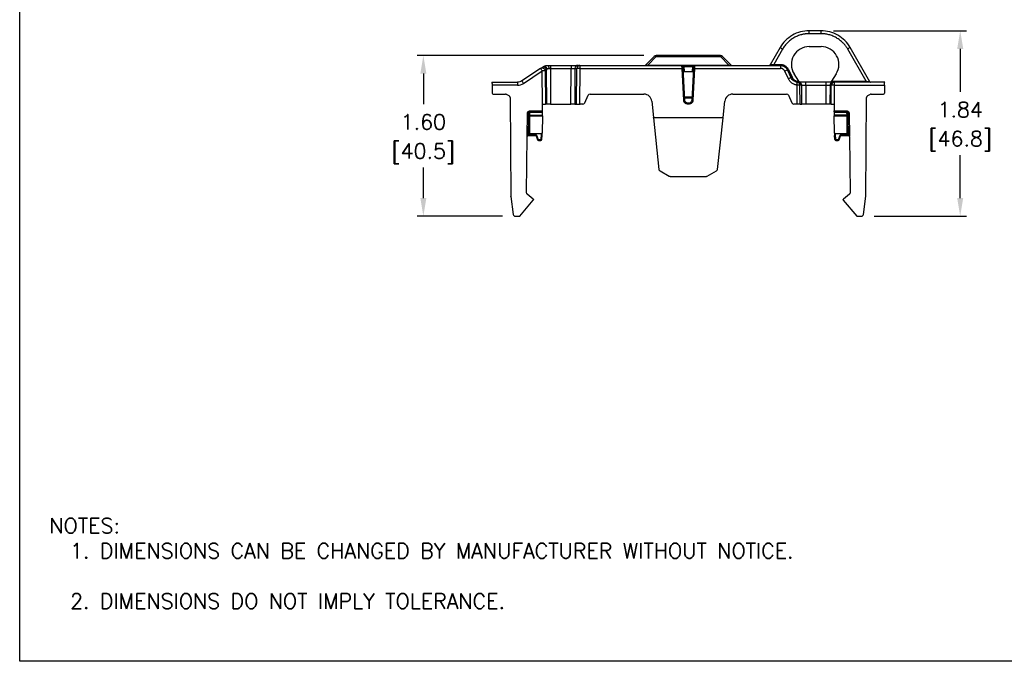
# Model space of a CAD drawing. Extents: x 897.4 to 914.4, y -8.5 to 2.5.
# Tile 1 of 15: x 897.4 to 907.2, y -8.5 to -2.2. Entities that reach past the tile are written whole.
import ezdxf

# ---------------------------------------------------------------- set-up
doc = ezdxf.new("R2010")
doc.units = 0
doc.header["$LTSCALE"] = 4
doc.header["$MEASUREMENT"] = 0
doc.layers.get('0').update_dxf_attribs({"linetype": 'CONTINUOUS'})
doc.layers.get('DEFPOINTS').update_dxf_attribs({"linetype": 'CONTINUOUS'})
doc.layers.add('DIMENSIONS', color=140, linetype='CONTINUOUS')
doc.layers.add('TEXT', color=140, linetype='CONTINUOUS')
doc.styles.add('ROMANS', font='romans.shx')
doc.styles.get("Standard").update_dxf_attribs({"font": 'romans.shx'})
doc.dimstyles.get("Standard").update_dxf_attribs({"dimtxt": 0.15, "dimasz": 0.18, "dimexe": 0.0625, "dimexo": 0.125, "dimgap": 0.0625, "dimtad": 0, "dimtih": 1, "dimtoh": 1, "dimzin": 0, "dimdsep": 46, "dimtxsty": 'Standard', "dimcen": 0, "dimadec": 0, "dimazin": 0, "dimtfac": 1, "dimtofl": 0, "dimtmove": 0, "dimatfit": 3, "dimfxl": 1, "dimtolj": 1, "dimtzin": 0, "dimarcsym": 0})

# ---------------------------------------------------------------- blocks, each defined once
blk = doc.blocks.new('*D15')
at = {"layer": 'DEFPOINTS', "color": 0, "transparency": 16777216}
for p in [(905.3706, -2.2673), (906.7528, -2.2673), (905.7724, -4.1097)]:
    blk.add_point(p, dxfattribs=at)
at = {"layer": 'DIMENSIONS', "color": 0, "lineweight": -2, "transparency": 16777216}
for p, q in [((905.4956, -2.2673), (906.8153, -2.2673)), ((906.7528, -2.4473), (906.7528, -2.8742)), ((906.7528, -3.9297), (906.7528, -3.5028)), ((905.8974, -4.1097), (906.8153, -4.1097))]:
    blk.add_line(p, q, dxfattribs=at)
at = {"layer": 'DIMENSIONS', "color": 0, "transparency": 16777216}
for points in [[(906.7228, -2.4473), (906.7828, -2.4473), (906.7528, -2.2673)], [(906.7228, -3.9297), (906.7828, -3.9297), (906.7528, -4.1097)]]:
    blk.add_solid(points, dxfattribs=at)
at = {"layer": 'DIMENSIONS', "color": 0, "transparency": 16777216, "char_height": 0.15, "attachment_point": 5}
for s, insert in [('\\A1;1.84', (906.7528, -3.051)), ('\\A1;[46.8]', (906.7528, -3.3653))]:
    blk.add_mtext(s, dxfattribs=dict(at, insert=insert))
blk = doc.blocks.new('*D16')
at = {"layer": 'DEFPOINTS', "color": 0, "transparency": 16777216}
for p in [(903.7332, -2.5134), (901.4194, -4.1097), (902.331, -4.1097)]:
    blk.add_point(p, dxfattribs=at)
at = {"layer": 'DIMENSIONS', "color": 0, "lineweight": -2, "transparency": 16777216}
for p, q in [((903.6082, -2.5134), (901.3569, -2.5134)), ((901.4194, -2.6934), (901.4194, -2.9973)), ((901.4194, -3.9297), (901.4194, -3.6258)), ((902.206, -4.1097), (901.3569, -4.1097))]:
    blk.add_line(p, q, dxfattribs=at)
at = {"layer": 'DIMENSIONS', "color": 0, "transparency": 16777216}
for points in [[(901.3894, -2.6934), (901.4494, -2.6934), (901.4194, -2.5134)], [(901.3894, -3.9297), (901.4494, -3.9297), (901.4194, -4.1097)]]:
    blk.add_solid(points, dxfattribs=at)
at = {"layer": 'DIMENSIONS', "color": 0, "transparency": 16777216, "char_height": 0.15, "attachment_point": 5}
for s, insert in [('\\A1;1.60', (901.4194, -3.174)), ('\\A1;[40.5]', (901.4194, -3.4883))]:
    blk.add_mtext(s, dxfattribs=dict(at, insert=insert))

msp = doc.modelspace()

# ---------------------------------------------------------------- linework, layer by layer
for p, q in [((905.2525, -2.2966), (905.2525, -2.2673)), ((905.3706, -2.2673), (905.2525, -2.2673)), ((905.3706, -2.2966), (905.2525, -2.2966)), ((905.3706, -2.2966), (905.3706, -2.2673)), ((904.9626, -2.4346), (904.8632, -2.6069)), ((905.2525, -2.4251), (905.3706, -2.4251)), ((905.8564, -2.7742), (905.6604, -2.4346)), ((903.7123, -2.522), (903.6254, -2.6089)), ((903.6488, -2.6083), (903.7332, -2.5239)), ((903.7332, -2.5134), (903.7332, -2.5239)), ((904.3702, -2.5134), (903.7332, -2.5134)), ((903.7332, -2.5239), (904.3702, -2.5239)), ((904.3702, -2.5239), (904.3702, -2.5134)), ((904.3702, -2.5239), (904.4545, -2.6083)), ((904.4779, -2.6089), (904.391, -2.522)), ((904.9882, -2.4491), (904.8999, -2.602)), ((905.8197, -2.7694), (905.6348, -2.4491)), ((902.5966, -2.6347), (902.5845, -2.6427)), ((902.6811, -2.6118), (902.6811, -2.6411)), ((902.6811, -2.6118), (902.8868, -2.6118)), ((902.8868, -2.6118), (902.8868, -2.6411)), ((902.9551, -2.6118), (902.9732, -2.6118)), ((902.9732, -2.6118), (902.9732, -2.6411)), ((902.9732, -2.6118), (903.9884, -2.6118)), ((903.6488, -2.6083), (903.6488, -2.6118)), ((903.6488, -2.6083), (904.4545, -2.6083)), ((904.0159, -2.9578), (903.9993, -2.6406)), ((904.0081, -2.6118), (904.0081, -2.6216)), ((904.0081, -2.6118), (904.0952, -2.6118)), ((904.0081, -2.6216), (904.0107, -2.6709)), ((904.0081, -2.6216), (904.0952, -2.6216)), ((904.1041, -2.6406), (904.0874, -2.9578)), ((904.0926, -2.6709), (904.0952, -2.6216)), ((904.0952, -2.6118), (904.0952, -2.6216)), ((904.1149, -2.6118), (904.1149, -2.6127)), ((904.1149, -2.6118), (904.9661, -2.6118)), ((904.4545, -2.6083), (904.4545, -2.6118)), ((904.4811, -2.6111), (904.478, -2.6091)), ((904.8999, -2.602), (904.8999, -2.6118)), ((904.8999, -2.602), (904.9661, -2.602)), ((904.9661, -2.6118), (904.9661, -2.602)), ((904.9661, -2.6118), (904.9661, -2.6411)), ((902.5845, -2.6427), (902.3982, -2.766)), ((902.4145, -2.7904), (902.6008, -2.6671)), ((902.6034, -3.0015), (902.6008, -2.6671)), ((902.6301, -2.6671), (902.6422, -2.6591)), ((902.6301, -2.6671), (902.6327, -2.9957)), ((902.6448, -2.9957), (902.6422, -2.6591)), ((902.6811, -2.6411), (902.6839, -2.9957)), ((902.6811, -2.6411), (902.8868, -2.6411)), ((902.884, -2.9957), (902.8868, -2.6411)), ((902.9258, -2.6411), (902.9231, -2.9957)), ((902.9258, -2.6411), (902.9439, -2.6411)), ((902.9412, -2.9957), (902.9439, -2.6411)), ((902.9732, -2.6411), (902.9705, -2.9957)), ((902.9732, -2.6411), (903.9895, -2.6411)), ((904.0061, -2.9583), (903.9895, -2.6411)), ((904.1022, -2.6767), (904.0012, -2.6767)), ((904.0107, -2.6709), (904.0015, -2.6709)), ((904.0107, -2.6709), (904.0926, -2.6709)), ((904.0926, -2.6709), (904.1019, -2.6709)), ((904.1139, -2.6411), (904.0973, -2.9583)), ((904.1139, -2.6411), (904.9661, -2.6411)), ((905.0463, -2.7459), (905.0107, -2.6695)), ((905.0731, -2.7337), (905.0374, -2.6573)), ((905.0464, -2.6532), (905.082, -2.7296)), ((905.1483, -2.7694), (905.1023, -2.6954)), ((905.5207, -2.6954), (905.4747, -2.7694)), ((902.1011, -2.7791), (902.3547, -2.7791)), ((902.1018, -2.8084), (902.1039, -2.8876)), ((902.3547, -2.8084), (902.1018, -2.8084)), ((902.3547, -2.7791), (902.3547, -2.8084)), ((905.1329, -2.9957), (905.1314, -2.8076)), ((905.1444, -2.7791), (905.1444, -2.7694)), ((905.1444, -2.7694), (905.1483, -2.7694)), ((905.1495, -2.7791), (905.1444, -2.7791)), ((905.1622, -2.9957), (905.1607, -2.8076)), ((905.1788, -2.8084), (905.1737, -2.8084)), ((905.1802, -2.9957), (905.1788, -2.8084)), ((905.2179, -2.8084), (905.2179, -2.7791)), ((905.4209, -2.7791), (905.2179, -2.7791)), ((905.2179, -2.8084), (905.2193, -2.9957)), ((905.2179, -2.8084), (905.4209, -2.8084)), ((905.4195, -2.9957), (905.4209, -2.8084)), ((905.4209, -2.8084), (905.4209, -2.7791)), ((905.46, -2.8084), (905.4585, -2.9957)), ((905.46, -2.8084), (905.4721, -2.8084)), ((905.4707, -2.9957), (905.4721, -2.8084)), ((905.4747, -2.7694), (905.8197, -2.7694)), ((905.5014, -2.7791), (905.4893, -2.7791)), ((905.5014, -2.8084), (905.4999, -3.0015)), ((905.5014, -2.7791), (905.5014, -2.8084)), ((906.0023, -2.7791), (905.5014, -2.7791)), ((905.5014, -2.8084), (906.0015, -2.8084)), ((905.8197, -2.7791), (905.8197, -2.7694)), ((905.865, -2.7791), (905.865, -2.7791)), ((906.0015, -2.8084), (905.9995, -2.8876)), ((902.1137, -2.8972), (902.2368, -2.8972)), ((902.2709, -2.9139), (902.2466, -2.8999)), ((902.2807, -2.9308), (902.2893, -3.9111)), ((903.022, -2.9843), (903.0573, -2.9086)), ((903.0751, -2.8972), (903.6109, -2.8972)), ((904.0142, -2.925), (904.0892, -2.925)), ((904.4924, -2.8972), (905.0282, -2.8972)), ((905.046, -2.9086), (905.0813, -2.9843)), ((905.814, -3.9117), (905.8226, -2.9308)), ((905.8567, -2.8999), (905.8324, -2.9139)), ((905.8666, -2.8972), (905.9896, -2.8972)), ((902.6026, -3.0632), (902.6034, -3.0015)), ((902.6093, -2.9957), (902.6327, -2.9957)), ((902.6221, -2.9957), (902.6312, -2.9957)), ((902.6448, -2.9957), (902.6327, -2.9957)), ((902.6839, -2.9957), (902.6448, -2.9957)), ((902.6839, -2.9957), (902.884, -2.9957)), ((902.9231, -2.9957), (902.884, -2.9957)), ((902.9231, -2.9957), (902.9412, -2.9957)), ((902.9412, -2.9957), (902.9705, -2.9957)), ((902.9427, -2.9957), (902.9458, -2.9957)), ((903.0042, -2.9957), (902.9705, -2.9957)), ((902.9735, -2.9957), (902.9763, -2.9957)), ((903.6892, -2.9677), (903.7063, -3.1299)), ((904.0147, -2.9347), (904.0886, -2.9347)), ((904.0454, -2.9956), (904.0454, -2.9858)), ((904.0579, -2.9858), (904.0454, -2.9858)), ((904.0579, -2.9956), (904.0454, -2.9956)), ((904.0579, -2.9956), (904.0579, -2.9858)), ((904.3971, -3.1299), (904.4141, -2.9677)), ((905.1329, -2.9957), (905.0992, -2.9957)), ((905.1622, -2.9957), (905.1329, -2.9957)), ((905.1622, -2.9957), (905.1802, -2.9957)), ((905.2193, -2.9957), (905.1802, -2.9957)), ((905.4195, -2.9957), (905.2193, -2.9957)), ((905.4585, -2.9957), (905.4195, -2.9957)), ((905.4707, -2.9957), (905.4585, -2.9957)), ((905.4707, -2.9957), (905.494, -2.9957)), ((905.4999, -3.0015), (905.4999, -3.0019)), ((905.4999, -3.0019), (905.5007, -3.0637)), ((902.4512, -3.313), (902.453, -3.0954)), ((902.4627, -3.1174), (902.4611, -3.3087)), ((902.4629, -3.0954), (902.4627, -3.1174)), ((902.477, -3.2929), (902.4784, -3.1144)), ((902.4784, -3.108), (902.4787, -3.0753)), ((902.602, -3.108), (902.4784, -3.108)), ((902.4784, -3.1144), (902.4784, -3.108)), ((902.4784, -3.108), (902.4784, -3.108)), ((902.4784, -3.1144), (902.6019, -3.1144)), ((902.4787, -3.0632), (902.6026, -3.0632)), ((902.6025, -3.0727), (902.4787, -3.0727)), ((902.4787, -3.0753), (902.6025, -3.0753)), ((902.6019, -3.1144), (902.5997, -3.283)), ((902.602, -3.108), (902.6025, -3.0753)), ((903.7063, -3.1299), (904.3971, -3.1299)), ((903.7066, -3.1329), (903.7063, -3.1299)), ((904.3968, -3.1329), (904.3971, -3.1299)), ((905.5007, -3.0637), (905.6247, -3.0637)), ((905.6247, -3.073), (905.5009, -3.073)), ((905.5009, -3.075), (905.6247, -3.075)), ((905.5009, -3.075), (905.5013, -3.1059)), ((905.6249, -3.1059), (905.5013, -3.1059)), ((905.5036, -3.283), (905.5014, -3.1127)), ((905.5014, -3.1127), (905.6249, -3.1127)), ((905.6247, -3.073), (905.6247, -3.075)), ((905.6247, -3.075), (905.6249, -3.1059)), ((905.6249, -3.1059), (905.6249, -3.1127)), ((905.6249, -3.1127), (905.6264, -3.2929)), ((905.6407, -3.1158), (905.6405, -3.0961)), ((905.6422, -3.3087), (905.6407, -3.1158)), ((905.6503, -3.0961), (905.6521, -3.313)), ((903.7066, -3.1329), (903.7604, -3.6452)), ((904.3968, -3.1329), (903.7066, -3.1329)), ((904.3429, -3.6452), (904.3968, -3.1329)), ((902.4447, -3.8753), (902.4496, -3.3184)), ((902.4506, -3.3158), (902.4514, -3.3128)), ((902.4594, -3.3087), (902.4611, -3.3087)), ((902.4611, -3.3087), (902.4613, -3.3087)), ((902.4613, -3.3087), (902.5344, -3.3087)), ((902.5344, -3.3022), (902.4666, -3.3022)), ((902.5912, -3.2929), (902.477, -3.2929)), ((902.5393, -3.3125), (902.5534, -3.3514)), ((902.5627, -3.3514), (902.5471, -3.3087)), ((902.5912, -3.2929), (902.5861, -3.3514)), ((902.5959, -3.3489), (902.5994, -3.3087)), ((905.5074, -3.3489), (905.5039, -3.3087)), ((905.5172, -3.3514), (905.5122, -3.2929)), ((905.6264, -3.2929), (905.5122, -3.2929)), ((905.5562, -3.3087), (905.5406, -3.3514)), ((905.5499, -3.3514), (905.564, -3.3125)), ((905.6368, -3.3022), (905.569, -3.3022)), ((905.569, -3.3087), (905.6421, -3.3087)), ((905.6538, -3.3184), (905.6586, -3.8753)), ((902.5861, -3.3514), (902.5627, -3.3514)), ((902.5627, -3.3514), (902.5627, -3.3579)), ((902.5627, -3.3579), (902.5861, -3.3579)), ((902.5861, -3.3579), (902.5861, -3.3514)), ((905.5406, -3.3514), (905.5172, -3.3514)), ((905.5172, -3.3514), (905.5172, -3.3579)), ((905.5172, -3.3579), (905.5406, -3.3579)), ((905.5406, -3.3514), (905.5406, -3.3579)), ((903.7705, -3.6604), (903.863, -3.7117)), ((903.8726, -3.7142), (904.2308, -3.7142)), ((904.2403, -3.7117), (904.3329, -3.6604)), ((902.5115, -3.9407), (902.4517, -3.8906)), ((905.6516, -3.8906), (905.5919, -3.9407)), ((902.2894, -3.9133), (902.3114, -4.0924)), ((902.3784, -4.1097), (902.512, -3.9515)), ((902.5136, -3.9455), (902.5134, -3.948)), ((905.5899, -3.948), (905.5898, -3.9455)), ((905.5913, -3.9515), (905.7249, -4.1097)), ((905.7919, -4.0924), (905.814, -3.9128)), ((902.331, -4.1097), (902.3784, -4.1097)), ((905.7249, -4.1097), (905.7724, -4.1097))]:
    msp.add_line(p, q)
at = {"flags": 128}
for points in [[(902.6115, -2.6249), (902.6164, -2.6227), (902.622, -2.6223), (902.6279, -2.6235), (902.6339, -2.6264), (902.6395, -2.6307), (902.6443, -2.6361), (902.6481, -2.6424), (902.6507, -2.6492)], [(902.6549, -2.6118), (902.6571, -2.6124), (902.6592, -2.614), (902.6611, -2.6167), (902.6628, -2.6203), (902.6642, -2.6248), (902.6653, -2.6298), (902.6659, -2.6353), (902.6662, -2.641)], [(904.1051, -2.6211), (904.1054, -2.6193), (904.1059, -2.6176)], [(902.1011, -2.7791), (902.1011, -2.7797), (902.1011, -2.7813), (902.1012, -2.784), (902.1013, -2.7877), (902.1014, -2.7921), (902.1015, -2.7972), (902.1017, -2.8027), (902.1018, -2.8084)], [(906.0015, -2.8084), (906.0017, -2.8027), (906.0018, -2.7972), (906.002, -2.7921), (906.0021, -2.7877), (906.0022, -2.784), (906.0022, -2.7813), (906.0023, -2.7797), (906.0023, -2.7791)], [(902.6019, -3.1144), (902.602, -3.1126), (902.602, -3.1109), (902.602, -3.1094), (902.602, -3.108)], [(902.6025, -3.0727), (902.6025, -3.0721), (902.6025, -3.0712), (902.6025, -3.07), (902.6025, -3.0685), (902.6026, -3.0669), (902.6026, -3.0651), (902.6026, -3.0632)], [(902.6025, -3.0753), (902.6025, -3.0742), (902.6025, -3.0733), (902.6025, -3.0727)], [(902.5994, -3.3087), (902.5994, -3.307), (902.5995, -3.3021), (902.5996, -3.294), (902.5997, -3.283)]]:
    msp.add_lwpolyline(points, dxfattribs=at)
for centre, radius, start, end in [((904.4962, -3.2867), 0.9714, 59.56786, 61.30196), ((905.2525, -2.602), 0.1769, 90, 211.89264), ((905.3706, -2.602), 0.1769, 328.10736, 90), ((906.1268, -3.2866), 0.9712, 118.69787, 120.43231), ((903.7332, -2.5429), 0.0295, 90, 135), ((903.7214, -2.5376), 0.018, 49.29801, 120.30725), ((904.3702, -2.5429), 0.0295, 45, 90), ((904.3819, -2.5376), 0.018, 59.69275, 130.70199), ((902.6006, -2.6675), 0.0295, 0.79822, 122.96452), ((902.6127, -2.6595), 0.0295, 0.79804, 122.9647), ((902.9552, -2.6412), 0.0294, 90.22044, 179.72381), ((902.9733, -2.6412), 0.0294, 90.2203, 179.72381), ((902.9585, -3.7425), 1.1015, 89.23797, 90.76203), ((903.6185, -2.602), 0.00984, 270, 315), ((903.6244, -2.6053), 0.00651, 271.20311, 316.53931), ((903.9884, -2.6216), 0.00984, 59.29334, 90), ((904.0067, -2.9228), 0.2822, 91.50183, 93.49913), ((903.9884, -2.6216), 0.00984, 3, 42.09207), ((904.0967, -2.9228), 0.2822, 86.50087, 88.49817), ((904.1147, -2.6216), 0.00977, 90.36676, 177.37473), ((904.1149, -2.6216), 0.00984, 90, 119.95184), ((904.4849, -2.602), 0.00984, 225, 270), ((904.8547, -2.602), 0.00984, 270, 330), ((901.3302, -3.4994), 1.519, 33.225, 34.33069), ((902.6155, -3.7685), 1.1015, 89.23799, 90.76201), ((905.4099, -3.5083), 0.929, 113.6379, 115.45244), ((904.9132, -2.3734), 0.3098, 293.63829, 295.45192), ((905.4455, -3.5846), 0.9289, 113.63781, 115.45253), ((904.9489, -2.4499), 0.3097, 293.63814, 295.45239), ((901.1456, -3.6215), 1.5169, 33.22447, 34.3317), ((905.1461, -3.9091), 1.1015, 89.23801, 90.76199), ((905.1443, -2.8085), 0.0294, 0.27625, 89.77965), ((905.1494, -2.8085), 0.0294, 0.27605, 89.77971), ((905.4894, -2.8085), 0.0294, 90.22023, 179.72401), ((905.5015, -2.8085), 0.0294, 90.22035, 179.72361), ((905.4868, -3.9099), 1.1016, 89.23802, 90.76198), ((905.865, -2.7693), 0.00984, 209.99907, 269.99836), ((905.865, -2.7693), 0.00984, 210, 228.50542), ((902.1137, -2.8874), 0.00984, 181.5, 270), ((902.2368, -2.9169), 0.0197, 60, 90), ((902.2611, -2.9309), 0.0197, 0.5, 60), ((903.0751, -2.9169), 0.0197, 90, 155), ((903.6109, -2.976), 0.0787, 6, 90), ((904.4924, -2.976), 0.0787, 90, 174), ((905.0282, -2.9169), 0.0197, 25, 90), ((905.8423, -2.9309), 0.0197, 120, 179.5), ((905.8666, -2.9169), 0.0197, 90, 120), ((905.9896, -2.8874), 0.00984, 270, 358.5), ((903.0042, -2.976), 0.0197, 270, 335), ((904.0233, -3.2401), 0.2823, 91.50214, 93.49889), ((904.08, -3.2401), 0.2823, 86.50111, 88.49786), ((905.0992, -2.976), 0.0197, 205, 270), ((902.4578, -2.8135), 0.2819, 269.03244, 271.03287), ((902.6355, -2.5737), 0.5366, 250.43553, 251.43129), ((903.7544, -3.1216), 1.276, 179.38719, 179.67655), ((904.4549, -3.1188), 1.1701, 0.30073, 0.63366), ((905.6248, -3.0942), 0.0185, 270.31225, 270.58742), ((905.3554, -2.5182), 0.6292, 296.64601, 297.4717), ((905.6456, -2.8142), 0.2819, 268.96713, 270.96755), ((902.4594, -3.3185), 0.00984, 146.03424, 179.5), ((902.5338, -3.3146), 0.00591, 20, 90), ((905.5696, -3.3146), 0.00591, 90, 160), ((905.6439, -3.3185), 0.00984, 0.5, 33.96576), ((902.5627, -3.348), 0.00984, 200, 270), ((902.5861, -3.348), 0.00984, 270, 355.09242), ((905.5172, -3.348), 0.00984, 184.90758, 270), ((905.5406, -3.348), 0.00984, 270, 340), ((903.78, -3.6432), 0.0197, 186, 241), ((903.8726, -3.6945), 0.0197, 241, 270), ((904.2308, -3.6945), 0.0197, 270, 299), ((904.3233, -3.6432), 0.0197, 299, 354), ((902.5077, -3.9452), 0.00591, 0, 50), ((902.5075, -3.9477), 0.00591, 319.82674, 357), ((905.5957, -3.9452), 0.00591, 130, 183), ((905.5958, -3.9477), 0.00591, 183, 220.17326), ((902.331, -4.09), 0.0197, 187, 270), ((905.7724, -4.09), 0.0197, 270, 353)]:
    msp.add_arc(centre, radius, start, end)
for centre, major_axis, ratio, start_param, end_param in [((905.1483, -2.7693), (-0.00612, 0.00984), 0.003705, 1.577218, 2.125085), ((905.1599, -2.7693), (0.00989, 0), 0.994874, 3.698186, 4.712389), ((905.4631, -2.7693), (0.00989, 0), 0.994874, 4.712389, 5.726592), ((905.4747, -2.7693), (0.00612, 0.00984), 0.003705, 4.158101, 4.705968), ((902.4767, -3.3308), (0.0004, 0.0379), 0.415789, 0.004011, 0.718866)]:
    msp.add_ellipse(centre, major_axis=major_axis, ratio=ratio, start_param=start_param, end_param=end_param)
for points, knots in [([(905.2525, -2.2673), (905.2233, -2.2673), (905.1941, -2.2712), (905.1376, -2.2863), (905.1104, -2.2975), (905.0598, -2.3267), (905.0365, -2.3447), (904.9952, -2.386), (904.9773, -2.4093), (904.9626, -2.4346)], [0, 0, 0, 0, 0.25, 0.25, 0.5, 0.5, 0.75, 0.75, 1, 1, 1, 1]), ([(905.2525, -2.2966), (905.2487, -2.2966), (905.2412, -2.2967), (905.23, -2.2973), (905.2189, -2.2984), (905.2078, -2.2998), (905.1967, -2.3016), (905.1857, -2.3039), (905.1653, -2.3089), (905.136, -2.3187), (905.0995, -2.3367), (905.0656, -2.3593), (905.0403, -2.3817), (905.0222, -2.4012), (905.0098, -2.4164), (904.9984, -2.4323), (904.9916, -2.4435), (904.9882, -2.4491)], [0, 0, 0, 0, 0.035215, 0.070315, 0.105345, 0.140354, 0.17539, 0.2105, 0.245731, 0.372837, 0.50001, 0.627117, 0.754291, 0.815834, 0.877129, 0.938432, 1, 1, 1, 1]), ([(905.6604, -2.4346), (905.6458, -2.4093), (905.6279, -2.386), (905.5866, -2.3447), (905.5632, -2.3267), (905.5126, -2.2975), (905.4854, -2.2863), (905.429, -2.2712), (905.3998, -2.2673), (905.3706, -2.2673)], [0, 0, 0, 0, 0.25, 0.25, 0.5, 0.5, 0.75, 0.75, 1, 1, 1, 1]), ([(905.6348, -2.4491), (905.6329, -2.4459), (905.6291, -2.4395), (905.6229, -2.4301), (905.6165, -2.4209), (905.6097, -2.4121), (905.6026, -2.4034), (905.5951, -2.395), (905.5806, -2.3798), (905.5574, -2.3593), (905.5236, -2.3367), (905.4871, -2.3187), (905.4551, -2.308), (905.4291, -2.302), (905.4097, -2.2989), (905.3902, -2.2969), (905.3771, -2.2967), (905.3706, -2.2966)], [0, 0, 0, 0, 0.035216, 0.070317, 0.105348, 0.140358, 0.175394, 0.210505, 0.245737, 0.372845, 0.500018, 0.627124, 0.754297, 0.815838, 0.877132, 0.938434, 1, 1, 1, 1]), ([(902.6115, -2.6249), (902.6128, -2.624), (902.6156, -2.6223), (902.6199, -2.62), (902.6244, -2.6179), (902.6292, -2.6161), (902.6341, -2.6146), (902.6391, -2.6134), (902.6443, -2.6125), (902.6496, -2.6119), (902.6531, -2.6118), (902.6549, -2.6118)], [0, 0, 0, 0, 0.113276, 0.225682, 0.337355, 0.448437, 0.559068, 0.669395, 0.779562, 0.889715, 1, 1, 1, 1]), ([(902.6549, -2.6118), (902.6566, -2.6118), (902.66, -2.6118), (902.6652, -2.6118), (902.6704, -2.6118), (902.6757, -2.6118), (902.6793, -2.6118), (902.6811, -2.6118)], [0, 0, 0, 0, 0.201231, 0.400615, 0.59938, 0.798766, 1, 1, 1, 1]), ([(902.8868, -2.6118), (902.8884, -2.6118), (902.8916, -2.6118), (902.8964, -2.6118), (902.9011, -2.6118), (902.9058, -2.6118), (902.9129, -2.6118), (902.9222, -2.6118), (902.9326, -2.6118), (902.9415, -2.6118), (902.9476, -2.6118), (902.9515, -2.6118), (902.9539, -2.6118), (902.9547, -2.6118), (902.9551, -2.6118)], [0, 0, 0, 0, 0.048552, 0.096764, 0.144871, 0.193114, 0.24173, 0.370783, 0.500042, 0.629094, 0.758353, 0.839042, 0.919221, 1, 1, 1, 1]), ([(902.8868, -2.6411), (902.8963, -2.641), (902.9057, -2.641), (902.9199, -2.641), (902.9247, -2.641), (902.9258, -2.6411)], [0, 0, 0, 0, 0.5, 0.5, 1, 1, 1, 1]), ([(903.6254, -2.6089), (903.6254, -2.609), (903.6252, -2.6092), (903.6255, -2.6095), (903.6263, -2.6096), (903.6275, -2.6097), (903.6286, -2.6098), (903.6291, -2.6098)], [0, 0, 0, 0, 0.22728, 0.437624, 0.633998, 0.820036, 1, 1, 1, 1]), ([(903.6291, -2.6098), (903.6296, -2.6098), (903.6307, -2.6098), (903.6326, -2.6097), (903.6347, -2.6096), (903.6371, -2.6094), (903.6397, -2.6092), (903.6425, -2.6089), (903.6456, -2.6086), (903.6477, -2.6084), (903.6488, -2.6083)], [0, 0, 0, 0, 0.104718, 0.21225, 0.324351, 0.442571, 0.568237, 0.702454, 0.846128, 1, 1, 1, 1]), ([(903.9895, -2.6411), (903.9894, -2.6399), (903.9893, -2.6377), (903.9892, -2.6344), (903.9891, -2.6313), (903.989, -2.6284), (903.9889, -2.6258), (903.9889, -2.6233), (903.9888, -2.6211), (903.9887, -2.6192), (903.9887, -2.6175), (903.9886, -2.616), (903.9886, -2.6148), (903.9885, -2.6138), (903.9885, -2.613), (903.9885, -2.6125), (903.9885, -2.6121), (903.9884, -2.6118), (903.9884, -2.6118), (903.9884, -2.6118)], [0, 0, 0, 0, 0.0737379, 0.1456114, 0.2156205, 0.283765, 0.3500451, 0.4144606, 0.4770117, 0.5376984, 0.5965208, 0.6534789, 0.7085728, 0.7618027, 0.8131689, 0.8626714, 0.9103105, 0.9560866, 1, 1, 1, 1]), ([(903.9884, -2.6118), (903.9885, -2.6118), (903.9885, -2.6118), (903.989, -2.6118), (903.9899, -2.6118), (903.9915, -2.6118), (903.9941, -2.6118), (903.9972, -2.6118), (904.0007, -2.6118), (904.0044, -2.6118), (904.0069, -2.6118), (904.0081, -2.6118)], [0, 0, 0, 0, 0.079555, 0.159139, 0.240005, 0.368419, 0.499856, 0.628334, 0.759844, 0.879187, 1, 1, 1, 1]), ([(903.9974, -2.6177), (903.997, -2.6168), (903.996, -2.6151), (903.9937, -2.6133), (903.9911, -2.6123), (903.9893, -2.6124), (903.9885, -2.6124)], [0, 0, 0, 0, 0.249559, 0.505703, 0.758676, 1, 1, 1, 1]), ([(903.9993, -2.6406), (903.999, -2.6355), (903.9988, -2.6304), (903.9984, -2.6232), (903.9983, -2.6211), (903.9983, -2.6211)], [0, 0, 0, 0, 0.5, 0.5, 1, 1, 1, 1]), ([(903.9986, -2.6211), (903.9986, -2.6211), (903.9988, -2.6211), (904.0002, -2.6212), (904.0021, -2.6213), (904.0038, -2.6214), (904.0059, -2.6214), (904.0074, -2.6215), (904.0081, -2.6216)], [0, 0, 0, 0, 0.1125146, 0.3795953, 0.5241728, 0.6757526, 0.8343557, 1, 1, 1, 1]), ([(904.0952, -2.6118), (904.0975, -2.6118), (904.1021, -2.6118), (904.108, -2.6118), (904.1105, -2.6118), (904.1116, -2.6118)], [0, 0, 0, 0, 0.350377, 0.702815, 1, 1, 1, 1]), ([(904.0952, -2.6216), (904.0975, -2.6214), (904.0998, -2.6213), (904.1034, -2.6212), (904.1046, -2.6211), (904.1049, -2.6211)], [0, 0, 0, 0, 0.5, 0.5, 1, 1, 1, 1]), ([(904.1051, -2.6211), (904.1051, -2.6211), (904.105, -2.6232), (904.1046, -2.6304), (904.1043, -2.6355), (904.1041, -2.6406)], [0, 0, 0, 0, 0.5, 0.5, 1, 1, 1, 1]), ([(904.1149, -2.6124), (904.114, -2.6124), (904.1122, -2.6123), (904.1096, -2.6133), (904.1073, -2.6151), (904.1064, -2.6168), (904.1059, -2.6177)], [0, 0, 0, 0, 0.241324, 0.494297, 0.750441, 1, 1, 1, 1]), ([(904.1149, -2.6127), (904.1149, -2.6128), (904.1148, -2.6134), (904.1147, -2.6171), (904.1145, -2.6224), (904.1143, -2.6278), (904.1141, -2.6341), (904.114, -2.6387), (904.1139, -2.6411)], [0, 0, 0, 0, 0.085576, 0.351235, 0.499028, 0.656423, 0.823416, 1, 1, 1, 1]), ([(904.4545, -2.6083), (904.4558, -2.6084), (904.4582, -2.6087), (904.4618, -2.609), (904.465, -2.6093), (904.4679, -2.6095), (904.4704, -2.6097), (904.4741, -2.6098), (904.478, -2.6097), (904.478, -2.6092), (904.4779, -2.6089)], [0, 0, 0, 0, 0.104768, 0.201389, 0.290583, 0.373262, 0.450573, 0.523911, 0.743812, 1, 1, 1, 1]), ([(904.8632, -2.6069), (904.8632, -2.6069), (904.8633, -2.6069), (904.8638, -2.6068), (904.8646, -2.6067), (904.8658, -2.6065), (904.8673, -2.6063), (904.8692, -2.6061), (904.8714, -2.6058), (904.8747, -2.6054), (904.8796, -2.6047), (904.8858, -2.6039), (904.8927, -2.603), (904.8973, -2.6024), (904.8999, -2.602)], [0, 0, 0, 0, 0.052718, 0.106415, 0.161368, 0.217838, 0.276065, 0.336266, 0.39864, 0.463366, 0.589768, 0.735081, 0.846754, 1, 1, 1, 1]), ([(904.9661, -2.602), (904.9681, -2.6021), (904.9722, -2.6022), (904.9783, -2.6028), (904.9844, -2.6039), (904.9925, -2.6059), (905.0025, -2.6095), (905.0138, -2.6157), (905.0242, -2.6233), (905.0331, -2.6323), (905.0407, -2.6422), (905.0445, -2.6495), (905.0464, -2.6532)], [0, 0, 0, 0, 0.061356, 0.122441, 0.183552, 0.244986, 0.372422, 0.500068, 0.627506, 0.755154, 0.877525, 1, 1, 1, 1]), ([(904.9661, -2.6118), (904.968, -2.6118), (904.9718, -2.6119), (904.9775, -2.6126), (904.9833, -2.6136), (904.9891, -2.6152), (904.9948, -2.6172), (905.0005, -2.6196), (905.0061, -2.6226), (905.0115, -2.6261), (905.0167, -2.6301), (905.0216, -2.6346), (905.0263, -2.6396), (905.0305, -2.6451), (905.0343, -2.6509), (905.0364, -2.6551), (905.0374, -2.6573)], [0, 0, 0, 0, 0.063266, 0.127788, 0.193566, 0.260599, 0.328889, 0.398434, 0.469235, 0.541292, 0.614604, 0.689172, 0.764996, 0.842075, 0.92041, 1, 1, 1, 1]), ([(904.0009, -2.6719), (904.0009, -2.6716), (904.0009, -2.6713), (904.001, -2.6712), (904.0011, -2.671), (904.0012, -2.6709), (904.0014, -2.6709), (904.0014, -2.6709), (904.0015, -2.6709), (904.0015, -2.6709)], [0, 0, 0, 0, 0.00004386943, 0.00004386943, 0.00004386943, 0.00008780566, 0.00008780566, 0.00008780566, 0.00009390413, 0.00009390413, 0.00009390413, 0.00009390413]), ([(904.1019, -2.6709), (904.1021, -2.6709), (904.1022, -2.6709), (904.1023, -2.6711), (904.1024, -2.6712), (904.1024, -2.6715), (904.1024, -2.6718), (904.1024, -2.6719), (904.1024, -2.6719), (904.1024, -2.6719)], [0, 0, 0, 0, 0.000043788, 0.000043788, 0.000043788, 0.00008760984, 0.00008760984, 0.00008760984, 0.00009388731, 0.00009388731, 0.00009388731, 0.00009388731]), ([(905.0107, -2.6695), (905.01, -2.6681), (905.0086, -2.6654), (905.0061, -2.6616), (905.0028, -2.6573), (904.9983, -2.6529), (904.9926, -2.6486), (904.9863, -2.6452), (904.9797, -2.6428), (904.9729, -2.6413), (904.9684, -2.6412), (904.9661, -2.6411)], [0, 0, 0, 0, 0.081689, 0.163109, 0.244962, 0.372322, 0.500057, 0.627416, 0.75515, 0.877482, 1, 1, 1, 1]), ([(905.135, -2.7786), (905.1218, -2.777), (905.109, -2.7719), (905.0874, -2.7563), (905.0787, -2.7457), (905.0731, -2.7337)], [0, 0, 0, 0, 0.5, 0.5, 1, 1, 1, 1]), ([(905.082, -2.7296), (905.0827, -2.731), (905.0841, -2.7339), (905.0866, -2.738), (905.0893, -2.7419), (905.0934, -2.747), (905.0993, -2.7528), (905.1073, -2.7588), (905.1161, -2.7635), (905.1253, -2.7669), (905.1349, -2.769), (905.1412, -2.7692), (905.1444, -2.7694)], [0, 0, 0, 0, 0.061347, 0.12243, 0.183546, 0.244992, 0.3724, 0.500077, 0.627484, 0.75516, 0.877514, 1, 1, 1, 1]), ([(905.1314, -2.8076), (905.1292, -2.8073), (905.1248, -2.8067), (905.1182, -2.8052), (905.1117, -2.8034), (905.103, -2.8004), (905.0925, -2.7955), (905.0807, -2.788), (905.0699, -2.7791), (905.0605, -2.769), (905.0524, -2.7579), (905.0484, -2.7499), (905.0463, -2.7459)], [0, 0, 0, 0, 0.061586, 0.122956, 0.18435, 0.246008, 0.372935, 0.500055, 0.626983, 0.754104, 0.877004, 1, 1, 1, 1]), ([(905.1314, -2.8076), (905.1319, -2.8042), (905.1323, -2.8005), (905.1332, -2.7933), (905.1336, -2.7899), (905.1343, -2.7842), (905.1346, -2.782), (905.1349, -2.7792), (905.135, -2.7786), (905.135, -2.7786)], [0, 0, 0, 0, 0.25, 0.25, 0.5, 0.5, 0.75, 0.75, 1, 1, 1, 1]), ([(905.1607, -2.8076), (905.1607, -2.8069), (905.1607, -2.8052), (905.1602, -2.8018), (905.1591, -2.7977), (905.1568, -2.7928), (905.1537, -2.7883), (905.1492, -2.7841), (905.1431, -2.7803), (905.1379, -2.7792), (905.135, -2.7786)], [0, 0, 0, 0, 0.053047, 0.118026, 0.241874, 0.350383, 0.500385, 0.622854, 0.78945, 1, 1, 1, 1]), ([(905.2179, -2.7791), (905.2096, -2.7791), (905.2013, -2.7791), (905.1857, -2.7791), (905.1785, -2.7791), (905.166, -2.7791), (905.1608, -2.7791), (905.1531, -2.7791), (905.1505, -2.7791), (905.1495, -2.7791)], [0, 0, 0, 0, 0.25, 0.25, 0.5, 0.5, 0.75, 0.75, 1, 1, 1, 1]), ([(905.1737, -2.8084), (905.1716, -2.8084), (905.1672, -2.8083), (905.1629, -2.8078), (905.1607, -2.8076)], [0, 0, 0, 0, 0.501022, 1, 1, 1, 1]), ([(905.1788, -2.8084), (905.18, -2.8083), (905.1847, -2.8083), (905.1989, -2.8083), (905.2084, -2.8083), (905.2179, -2.8084)], [0, 0, 0, 0, 0.5, 0.5, 1, 1, 1, 1]), ([(905.4893, -2.7791), (905.4883, -2.7791), (905.4857, -2.7791), (905.478, -2.7791), (905.4727, -2.7791), (905.4603, -2.7791), (905.4531, -2.7791), (905.4375, -2.7791), (905.4292, -2.7791), (905.4209, -2.7791)], [0, 0, 0, 0, 0.25, 0.25, 0.5, 0.5, 0.75, 0.75, 1, 1, 1, 1]), ([(905.4209, -2.8084), (905.4304, -2.8083), (905.4399, -2.8083), (905.4541, -2.8083), (905.4588, -2.8083), (905.46, -2.8084)], [0, 0, 0, 0, 0.5, 0.5, 1, 1, 1, 1]), ([(905.8197, -2.7694), (905.8211, -2.7696), (905.8237, -2.7699), (905.8274, -2.7704), (905.8305, -2.7708), (905.8347, -2.7714), (905.8399, -2.772), (905.8457, -2.7728), (905.8503, -2.7734), (905.8538, -2.7738), (905.856, -2.7741), (905.8563, -2.7742), (905.8564, -2.7742)], [0, 0, 0, 0, 0.081899, 0.153401, 0.214506, 0.265219, 0.410442, 0.536881, 0.664054, 0.782498, 0.893832, 1, 1, 1, 1]), ([(902.6034, -3.0015), (902.6034, -3.0008), (902.6036, -3.0002), (902.6038, -2.9995), (902.604, -2.9989), (902.6043, -2.9983), (902.6048, -2.9978), (902.6052, -2.9973), (902.6057, -2.9969), (902.6063, -2.9965), (902.6068, -2.9962), (902.6074, -2.9959), (902.6081, -2.9958), (902.6085, -2.9957), (902.6089, -2.9957), (902.6093, -2.9957)], [0, 0, 0, 0, 0.0000503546, 0.0000503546, 0.0000503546, 0.0001007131, 0.0001007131, 0.0001007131, 0.0001509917, 0.0001509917, 0.0001509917, 0.0002009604, 0.0002009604, 0.0002009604, 0.0002334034, 0.0002334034, 0.0002334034, 0.0002334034]), ([(904.0454, -2.9956), (904.0442, -2.9955), (904.0418, -2.9955), (904.0382, -2.995), (904.0347, -2.9942), (904.03, -2.9926), (904.0243, -2.9897), (904.0181, -2.9849), (904.013, -2.9791), (904.0093, -2.9724), (904.0068, -2.9654), (904.0063, -2.9607), (904.0061, -2.9583)], [0, 0, 0, 0, 0.060408, 0.120351, 0.180336, 0.24087, 0.370322, 0.500117, 0.629571, 0.759368, 0.8796, 1, 1, 1, 1]), ([(904.0454, -2.9858), (904.0379, -2.9858), (904.0305, -2.9829), (904.0197, -2.9726), (904.0163, -2.9653), (904.0159, -2.9578)], [0, 0, 0, 0, 0.5, 0.5, 1, 1, 1, 1]), ([(904.0874, -2.9578), (904.087, -2.9653), (904.0837, -2.9726), (904.0729, -2.9829), (904.0654, -2.9858), (904.0579, -2.9858)], [0, 0, 0, 0, 0.5, 0.5, 1, 1, 1, 1]), ([(904.0973, -2.9583), (904.0972, -2.9595), (904.097, -2.9619), (904.0963, -2.9654), (904.0953, -2.9688), (904.0935, -2.9735), (904.0903, -2.9791), (904.0852, -2.9849), (904.0791, -2.9897), (904.0723, -2.9931), (904.0651, -2.9952), (904.0603, -2.9954), (904.0579, -2.9956)], [0, 0, 0, 0, 0.0604107, 0.1203556, 0.1803424, 0.2408777, 0.3703328, 0.5001288, 0.6295821, 0.7593763, 0.8796048, 1, 1, 1, 1]), ([(905.494, -2.9957), (905.4947, -2.9957), (905.4953, -2.9958), (905.4959, -2.996), (905.4966, -2.9962), (905.4972, -2.9965), (905.4977, -2.9969), (905.4982, -2.9973), (905.4986, -2.9978), (905.499, -2.9984), (905.4994, -2.9989), (905.4996, -2.9996), (905.4998, -3.0002), (905.4999, -3.0006), (905.4999, -3.0011), (905.4999, -3.0015)], [0, 0, 0, 0, 0.0000504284, 0.0000504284, 0.0000504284, 0.0001009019, 0.0001009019, 0.0001009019, 0.0001508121, 0.0001508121, 0.0001508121, 0.0002008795, 0.0002008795, 0.0002008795, 0.0002334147, 0.0002334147, 0.0002334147, 0.0002334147]), ([(902.453, -3.0954), (902.4531, -3.094), (902.4531, -3.0912), (902.4537, -3.0872), (902.4545, -3.0832), (902.4553, -3.0806), (902.4558, -3.0794)], [0, 0, 0, 0, 0.255792, 0.506585, 0.754069, 1, 1, 1, 1]), ([(902.4558, -3.0794), (902.4561, -3.0784), (902.4568, -3.0766), (902.4583, -3.074), (902.4601, -3.0716), (902.4622, -3.0695), (902.4648, -3.0675), (902.4678, -3.0657), (902.4712, -3.0643), (902.4749, -3.0634), (902.4774, -3.0633), (902.4787, -3.0632)], [0, 0, 0, 0, 0.100918, 0.199827, 0.298293, 0.3979, 0.500181, 0.622861, 0.749355, 0.874351, 1, 1, 1, 1]), ([(902.4627, -3.1174), (902.4627, -3.1169), (902.4628, -3.1159), (902.4634, -3.1145), (902.4642, -3.1132), (902.4652, -3.1122), (902.4662, -3.1114), (902.4679, -3.1103), (902.4706, -3.1091), (902.4744, -3.1081), (902.4771, -3.108), (902.4784, -3.108)], [0, 0, 0, 0, 0.106093, 0.203227, 0.291402, 0.370614, 0.440865, 0.502156, 0.6745, 0.840387, 1, 1, 1, 1]), ([(902.4627, -3.1174), (902.4627, -3.1166), (902.4644, -3.1158), (902.4702, -3.1147), (902.4742, -3.1144), (902.4784, -3.1144)], [0, 0, 0, 0, 0.5, 0.5, 1, 1, 1, 1]), ([(902.4646, -3.0824), (902.4643, -3.0835), (902.4637, -3.086), (902.4631, -3.0903), (902.4629, -3.0936), (902.4629, -3.0954)], [0, 0, 0, 0, 0.2528658, 0.5861836, 1, 1, 1, 1]), ([(902.4787, -3.0727), (902.478, -3.0727), (902.4768, -3.0728), (902.4749, -3.0731), (902.4732, -3.0737), (902.4702, -3.0751), (902.4668, -3.0778), (902.4652, -3.0811), (902.4646, -3.0824)], [0, 0, 0, 0, 0.1067073, 0.2091732, 0.3075351, 0.4018403, 0.7625821, 1, 1, 1, 1]), ([(902.4646, -3.0824), (902.4659, -3.0803), (902.4679, -3.0785), (902.4728, -3.076), (902.4757, -3.0753), (902.4786, -3.0753)], [0, 0, 0, 0, 0.5, 0.5, 1, 1, 1, 1]), ([(902.4787, -3.0727), (902.4787, -3.0722), (902.4787, -3.071), (902.4787, -3.0675), (902.4787, -3.0652), (902.4787, -3.0632)], [0, 0, 0, 0, 0.5, 0.5, 1, 1, 1, 1]), ([(905.5009, -3.073), (905.5008, -3.0723), (905.5008, -3.071), (905.5008, -3.0678), (905.5008, -3.0658), (905.5007, -3.0637)], [0, 0, 0, 0, 0.5, 0.5, 1, 1, 1, 1]), ([(905.6247, -3.0637), (905.6258, -3.0638), (905.6279, -3.0639), (905.6311, -3.0645), (905.6341, -3.0656), (905.6379, -3.0676), (905.6423, -3.0709), (905.6445, -3.0746), (905.6457, -3.0765)], [0, 0, 0, 0, 0.125821, 0.249605, 0.373703, 0.500447, 0.749786, 1, 1, 1, 1]), ([(905.6247, -3.073), (905.6247, -3.0723), (905.6247, -3.071), (905.6247, -3.0678), (905.6247, -3.0658), (905.6247, -3.0637)], [0, 0, 0, 0, 0.5, 0.5, 1, 1, 1, 1]), ([(905.6376, -3.0806), (905.6372, -3.08), (905.6364, -3.0786), (905.6346, -3.0767), (905.6321, -3.0748), (905.6287, -3.0733), (905.6261, -3.0731), (905.6247, -3.073)], [0, 0, 0, 0, 0.1370411, 0.3049455, 0.5039676, 0.7347028, 1, 1, 1, 1]), ([(905.6376, -3.0806), (905.6371, -3.0801), (905.6362, -3.079), (905.6345, -3.0778), (905.6327, -3.0767), (905.6307, -3.0759), (905.6287, -3.0754), (905.6267, -3.075), (905.6254, -3.075), (905.6247, -3.075)], [0, 0, 0, 0, 0.153952, 0.304145, 0.450613, 0.593392, 0.732521, 0.868042, 1, 1, 1, 1]), ([(905.6249, -3.1059), (905.6257, -3.1059), (905.6273, -3.1059), (905.6296, -3.1063), (905.6319, -3.1069), (905.6341, -3.1077), (905.6367, -3.1091), (905.6398, -3.1117), (905.6403, -3.1143), (905.6407, -3.1158)], [0, 0, 0, 0, 0.0952908, 0.1928414, 0.2927021, 0.3949196, 0.4995377, 0.7099264, 1, 1, 1, 1]), ([(905.6407, -3.1158), (905.6406, -3.1156), (905.6405, -3.1153), (905.6399, -3.1148), (905.6391, -3.1144), (905.6382, -3.1141), (905.6371, -3.1138), (905.6355, -3.1134), (905.6328, -3.113), (905.629, -3.1127), (905.6263, -3.1127), (905.625, -3.1127)], [0, 0, 0, 0, 0.106177, 0.203379, 0.291604, 0.370853, 0.441124, 0.502421, 0.674731, 0.840519, 1, 1, 1, 1]), ([(905.6405, -3.0961), (905.6404, -3.0947), (905.6404, -3.0921), (905.6398, -3.0885), (905.6392, -3.0854), (905.6384, -3.0828), (905.6379, -3.0813), (905.6376, -3.0806)], [0, 0, 0, 0, 0.260866, 0.491259, 0.691208, 0.860761, 1, 1, 1, 1]), ([(905.6457, -3.0765), (905.6462, -3.0777), (905.6474, -3.08), (905.6487, -3.0838), (905.6496, -3.0878), (905.6502, -3.0919), (905.6503, -3.0947), (905.6503, -3.0961)], [0, 0, 0, 0, 0.195267, 0.391069, 0.589275, 0.791687, 1, 1, 1, 1]), ([(902.4512, -3.313), (902.4523, -3.3115), (902.4538, -3.3103), (902.4569, -3.3088), (902.4584, -3.3087), (902.4594, -3.3087)], [0, 0, 0, 0, 0.5, 0.5, 1, 1, 1, 1]), ([(902.4666, -3.3022), (902.4657, -3.3041), (902.4645, -3.3056), (902.4625, -3.3079), (902.4616, -3.3087), (902.4613, -3.3087)], [0, 0, 0, 0, 0.5, 0.5, 1, 1, 1, 1]), ([(902.5471, -3.3087), (902.5466, -3.3076), (902.5458, -3.3066), (902.5439, -3.305), (902.5428, -3.3044), (902.5395, -3.3027), (902.5369, -3.3022), (902.5344, -3.3022)], [0, 0, 0, 0, 0.25, 0.25, 0.5, 0.5, 1, 1, 1, 1]), ([(902.5344, -3.3087), (902.5344, -3.3087), (902.5344, -3.308), (902.5344, -3.3057), (902.5344, -3.3041), (902.5344, -3.3022)], [0, 0, 0, 0, 0.5, 0.5, 1, 1, 1, 1]), ([(902.5397, -3.3097), (902.5391, -3.3095), (902.538, -3.3093), (902.5362, -3.3088), (902.535, -3.3087), (902.5344, -3.3087)], [0, 0, 0, 0, 0.3365302, 0.6696816, 1, 1, 1, 1]), ([(902.5421, -3.3099), (902.5417, -3.3099), (902.5409, -3.3099), (902.5401, -3.3098), (902.5397, -3.3097)], [0, 0, 0, 0, 0.49404, 1, 1, 1, 1]), ([(902.5421, -3.3099), (902.5425, -3.3098), (902.5429, -3.3096), (902.5436, -3.3094), (902.544, -3.3093), (902.5453, -3.309), (902.5462, -3.3088), (902.5471, -3.3087)], [0, 0, 0, 0, 0.25, 0.25, 0.5, 0.5, 1, 1, 1, 1]), ([(902.5471, -3.3087), (902.5469, -3.3087), (902.5464, -3.3087), (902.5455, -3.309), (902.5446, -3.3094), (902.5435, -3.3099), (902.5429, -3.3101), (902.5424, -3.3103)], [0, 0, 0, 0, 0.127757, 0.297904, 0.513819, 0.673844, 1, 1, 1, 1]), ([(902.5997, -3.283), (902.5993, -3.284), (902.5986, -3.2859), (902.5972, -3.2883), (902.5958, -3.2903), (902.5943, -3.2917), (902.5928, -3.2927), (902.5917, -3.2928), (902.5912, -3.2929)], [0, 0, 0, 0, 0.236172, 0.438094, 0.607052, 0.760249, 0.888485, 1, 1, 1, 1]), ([(905.5036, -3.283), (905.5036, -3.2847), (905.5037, -3.2878), (905.5037, -3.2921), (905.5038, -3.296), (905.5038, -3.2993), (905.5039, -3.3021), (905.5039, -3.3044), (905.5039, -3.3062), (905.5039, -3.3075), (905.5039, -3.3084), (905.5039, -3.3086), (905.5039, -3.3087)], [0, 0, 0, 0, 0.1789, 0.339965, 0.483226, 0.608725, 0.716526, 0.806729, 0.879508, 0.935202, 0.97459, 1, 1, 1, 1]), ([(905.5122, -3.2929), (905.5118, -3.2929), (905.511, -3.2928), (905.5098, -3.2923), (905.5087, -3.2914), (905.5071, -3.2898), (905.5053, -3.2871), (905.5042, -3.2845), (905.5036, -3.283)], [0, 0, 0, 0, 0.0826671, 0.1732659, 0.2759133, 0.3934668, 0.6588391, 1, 1, 1, 1]), ([(905.569, -3.3022), (905.5665, -3.3022), (905.5639, -3.3027), (905.5605, -3.3043), (905.5595, -3.305), (905.5576, -3.3066), (905.5567, -3.3076), (905.5562, -3.3087)], [0, 0, 0, 0, 0.5, 0.5, 0.75, 0.75, 1, 1, 1, 1]), ([(905.5562, -3.3087), (905.5571, -3.3088), (905.558, -3.309), (905.5593, -3.3093), (905.5597, -3.3094), (905.5605, -3.3096), (905.5608, -3.3098), (905.5612, -3.3099)], [0, 0, 0, 0, 0.5, 0.5, 0.75, 0.75, 1, 1, 1, 1]), ([(905.5609, -3.3103), (905.5605, -3.3101), (905.5598, -3.3099), (905.5586, -3.3093), (905.5575, -3.3089), (905.5566, -3.3087), (905.5562, -3.3087)], [0, 0, 0, 0, 0.322815, 0.486585, 0.793086, 1, 1, 1, 1]), ([(905.5637, -3.3097), (905.5633, -3.3098), (905.5627, -3.3099), (905.5619, -3.3099), (905.5616, -3.3099), (905.5614, -3.3099), (905.5613, -3.3099), (905.5612, -3.3099), (905.5612, -3.3099)], [0, 0, 0, 0, 0.500088, 0.750279, 0.875219, 0.937643, 0.968844, 1, 1, 1, 1]), ([(905.569, -3.3087), (905.5689, -3.3087), (905.5688, -3.3087), (905.5686, -3.3087), (905.5682, -3.3087), (905.5673, -3.3088), (905.5662, -3.309), (905.5649, -3.3094), (905.5641, -3.3096), (905.5637, -3.3097)], [0, 0, 0, 0, 0.030876, 0.062087, 0.12455, 0.249615, 0.49957, 0.740302, 1, 1, 1, 1]), ([(905.569, -3.3022), (905.569, -3.3041), (905.569, -3.3057), (905.569, -3.308), (905.569, -3.3087), (905.569, -3.3087)], [0, 0, 0, 0, 0.5, 0.5, 1, 1, 1, 1]), ([(905.6264, -3.2929), (905.6268, -3.2929), (905.6277, -3.293), (905.6291, -3.2935), (905.6305, -3.2942), (905.6318, -3.2952), (905.6332, -3.2966), (905.6344, -3.2982), (905.6357, -3.3), (905.6364, -3.3014), (905.6368, -3.3022)], [0, 0, 0, 0, 0.090293, 0.185589, 0.289138, 0.403488, 0.530538, 0.671676, 0.827914, 1, 1, 1, 1]), ([(905.6368, -3.3022), (905.6371, -3.3028), (905.6377, -3.3039), (905.6388, -3.3055), (905.6401, -3.307), (905.6414, -3.3084), (905.6418, -3.3086), (905.6421, -3.3087)], [0, 0, 0, 0, 0.160675, 0.32584, 0.499916, 0.758489, 1, 1, 1, 1]), ([(905.6521, -3.313), (905.6511, -3.3115), (905.6496, -3.3103), (905.6465, -3.3088), (905.645, -3.3087), (905.6439, -3.3087)], [0, 0, 0, 0, 0.5, 0.5, 1, 1, 1, 1]), ([(902.5534, -3.3514), (902.5537, -3.3521), (902.5548, -3.3525), (902.5582, -3.3525), (902.5604, -3.3521), (902.5627, -3.3514)], [0, 0, 0, 0, 0.5, 0.5, 1, 1, 1, 1]), ([(902.5861, -3.3514), (902.5887, -3.3516), (902.5912, -3.3514), (902.5948, -3.3505), (902.5959, -3.3497), (902.5959, -3.3489)], [0, 0, 0, 0, 0.5, 0.5, 1, 1, 1, 1]), ([(905.5074, -3.3489), (905.5075, -3.3497), (905.5086, -3.3505), (905.5122, -3.3514), (905.5147, -3.3516), (905.5172, -3.3514)], [0, 0, 0, 0, 0.5, 0.5, 1, 1, 1, 1]), ([(905.5406, -3.3514), (905.5429, -3.3521), (905.5452, -3.3525), (905.5485, -3.3525), (905.5496, -3.3521), (905.5499, -3.3514)], [0, 0, 0, 0, 0.5, 0.5, 1, 1, 1, 1]), ([(902.4517, -3.8906), (902.4496, -3.8888), (902.4477, -3.8864), (902.4453, -3.881), (902.4447, -3.8781), (902.4447, -3.8753)], [0, 0, 0, 0, 0.5, 0.5, 1, 1, 1, 1]), ([(905.6586, -3.8753), (905.6587, -3.8781), (905.6581, -3.881), (905.6556, -3.8864), (905.6538, -3.8888), (905.6516, -3.8906)], [0, 0, 0, 0, 0.5, 0.5, 1, 1, 1, 1])]:
    msp.add_open_spline(points, degree=3, knots=knots)
for points in [[(902.6115, -2.6249), (902.6034, -2.6302), (902.5982, -2.6337), (902.5966, -2.6347)], [(902.6507, -2.6492), (902.6546, -2.6446), (902.6599, -2.641), (902.6662, -2.641)], [(902.6422, -2.6591), (902.6431, -2.658), (902.6461, -2.6545), (902.6507, -2.6492)], [(902.6662, -2.641), (902.6709, -2.641), (902.676, -2.641), (902.6811, -2.6411)], [(902.3982, -2.766), (902.3854, -2.7745), (902.3701, -2.7791), (902.3547, -2.7791)], [(902.3547, -2.8084), (902.3759, -2.8084), (902.3969, -2.8021), (902.4145, -2.7904)], [(905.1444, -2.7791), (905.1413, -2.7791), (905.1381, -2.7789), (905.135, -2.7786)], [(905.8564, -2.7742), (905.8564, -2.7742), (905.8564, -2.7742), (905.8564, -2.7742)], [(902.4784, -3.1144), (902.4784, -3.1144), (902.4784, -3.1144), (902.4784, -3.1144)], [(902.4787, -3.0727), (902.4787, -3.0731), (902.4787, -3.074), (902.4787, -3.0753)], [(905.5009, -3.073), (905.5009, -3.0734), (905.5009, -3.0741), (905.5009, -3.075)], [(905.5013, -3.1059), (905.5013, -3.1076), (905.5014, -3.1101), (905.5014, -3.1127)], [(905.6249, -3.1059), (905.6249, -3.1059), (905.6249, -3.1059), (905.6249, -3.1059)], [(902.5393, -3.3125), (902.5391, -3.312), (902.5401, -3.3111), (902.5424, -3.3103)], [(902.5424, -3.3103), (902.5423, -3.3102), (902.5422, -3.31), (902.5421, -3.3099)], [(905.5612, -3.3099), (905.5611, -3.31), (905.561, -3.3102), (905.5609, -3.3103)], [(905.5609, -3.3103), (905.5632, -3.3111), (905.5642, -3.312), (905.564, -3.3125)], [(905.6421, -3.3087), (905.6422, -3.3087), (905.6422, -3.3087), (905.6422, -3.3087)], [(902.2894, -3.9133), (902.2894, -3.9126), (902.2893, -3.9118), (902.2893, -3.9111)], [(905.814, -3.9117), (905.814, -3.912), (905.814, -3.9124), (905.814, -3.9128)], [(902.5136, -3.9452), (902.5136, -3.9453), (902.5136, -3.9454), (902.5136, -3.9455)]]:
    msp.add_open_spline(points, degree=3)
at = {"layer": 'DEFPOINTS'}
msp.add_lwpolyline([(914.4093, -8.5339), (897.4093, -8.5339), (897.4093, 2.4661), (914.4093, 2.4661)], close=True, dxfattribs=at)

# ---------------------------------------------------------------- texts
at = {"layer": 'TEXT', "insert": (897.7043, -7.1109), "char_height": 0.15, "attachment_point": 1, "style": 'ROMANS'}
msp.add_mtext_dynamic_manual_height_columns('NOTES:\\P  1. DIMENSIONS CAN BE CHANGED BY MANUFACTURER WITHOUT NOTICE.\\P\\P  2. DIMENSIONS DO NOT IMPLY TOLERANCE.', width=11.044869, gutter_width=0.75, heights=[0], dxfattribs=at)

# ---------------------------------------------------------------- dimensions: what is measured, and where the dimension line sits
at = {"layer": 'DIMENSIONS'}
for base, p1, p2, picture, middle in [((906.7528, -2.2673), (905.7724, -4.1097), (905.3706, -2.2673), '*D15', (906.7528, -3.1885)), ((901.4194, -4.1097), (903.7332, -2.5134), (902.331, -4.1097), '*D16', (901.4194, -3.3115))]:
    dim = msp.add_linear_dim(base=base, p1=p1, p2=p2, angle=90, dimstyle='Standard', override={"dimpost": '\\X'}, dxfattribs=at)
    dim.commit()
    dim.dimension.update_dxf_attribs({"geometry": picture, "text_midpoint": middle})

doc.saveas('drawing.dxf')
